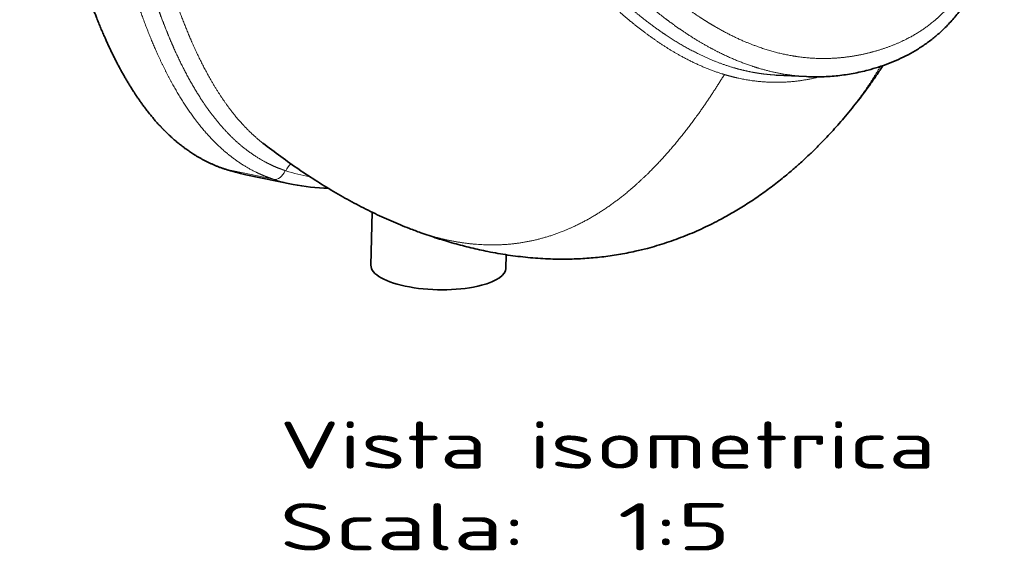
# Model space of a CAD drawing. Extents: x 59 to 359, y 43 to 264.
# Tile 5 of 8: x 286 to 359, y 43 to 82. Entities that reach past the tile are written whole.
import ezdxf
from ezdxf.enums import TextEntityAlignment as Align

# ---------------------------------------------------------------- set-up
doc = ezdxf.new("R2010")
doc.units = 0
doc.layers.get('0').update_dxf_attribs({"lineweight": 13})
doc.styles.get("Standard").update_dxf_attribs({"font": 'isocp.shx'})

# ---------------------------------------------------------------- blocks, each defined once
blk = doc.blocks.new('BLOCK4')
at = {"color": 7, "lineweight": 13}
for s, p, p2 in [('Vista isometrica', (-30, -514.28), (212.88, -514.28)), ('Scala:', (-30, -544.52), (61.08, -544.52)), ('  1:5', (61.08, -544.52), (136.98, -544.52))]:
    blk.add_text(s, height=17.5, dxfattribs=at).set_placement(p, p2, align=Align.FIT)
blk = doc.blocks.new('BLOCK5')
at = {"color": 7, "lineweight": 35, "ltscale": 0.279367}
blk.add_line((153.94, -368.62), (165.1, -369.19), dxfattribs=at)
at = {"color": 7, "lineweight": 13, "ltscale": 0.452577}
blk.add_line((-32.33, -407.15), (-50.06, -403.49), dxfattribs=at)
at = {"color": 7, "lineweight": 13, "ltscale": 0.006994}
blk.add_line((-27.68, -404.04), (-27.95, -403.95), dxfattribs=at)
at = {"color": 7, "lineweight": 35, "ltscale": 0.447378}
blk.add_line((-25.06, -409.08), (-42.59, -405.47), dxfattribs=at)
at = {"color": 7, "lineweight": 13, "ltscale": 0.00725}
blk.add_line((-32.06, -407.24), (-32.33, -407.15), dxfattribs=at)
at = {"color": 7, "lineweight": 35, "ltscale": 0.491056}
blk.add_line((3.77, -438.99), (4.21, -419.35), dxfattribs=at)
at = {"color": 7, "lineweight": 35, "ltscale": 0.000246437}
blk.add_line((18.1, -425.4), (18.11, -425.4), dxfattribs=at)
at = {"color": 7, "lineweight": 35, "ltscale": 0.000172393}
blk.add_line((106.16, -432.73), (106.17, -432.73), dxfattribs=at)
at = {"color": 7, "lineweight": 35, "ltscale": 0.125812}
blk.add_line((53.87, -435.1), (53.75, -440.13), dxfattribs=at)
at = {"color": 7, "lineweight": 35}
for centre, radius, start, end in [((-28.59, -337.53), 69.37, 251.9711, 258.3597), ((-11.04, -340.89), 69.61, 258.3818, 269.1845)]:
    blk.add_arc(centre, radius, start, end, dxfattribs=at)
at = {"color": 7, "lineweight": 13}
for centre, radius, start, end in [((-7.6, -342.38), 64.85, 251.9642, 260.0631), ((-11.52, -343.24), 67.22, 252.2057, 269.4988)]:
    blk.add_arc(centre, radius, start, end, dxfattribs=at)
for centre, major_axis, ratio, start_param, end_param in [((-31.05, -402.33), (-1.55, -4.75), 0.694753, 0.077154, 1.453517), ((-24.58, -405.66), (-1.57, -4.75), 0.695173, 3.919549, 4.597738)]:
    blk.add_ellipse(centre, major_axis=major_axis, ratio=ratio, start_param=start_param, end_param=end_param, dxfattribs=at)
at = {"color": 7, "lineweight": 35}
for major_axis, start_param, end_param in [((24.99, -0.57), 3.141621, 5.415326), ((-24.99, 0.57), 2.273733, 3.141621)]:
    blk.add_ellipse((28.76, -439.56), major_axis=major_axis, ratio=0.339736, start_param=start_param, end_param=end_param, dxfattribs=at)
at = {"color": 7, "lineweight": 13}
for points, knots in [([(189.25, -360.14), (189.48, -360.08), (189.7, -360.02), (189.93, -359.95), (194.99, -358.56), (199.85, -356.73), (204.26, -354.55), (210.34, -350.63), (215.66, -345.72), (217.28, -344.03), (221.67, -338.95), (225.31, -333.13), (227.35, -329.08), (229.39, -324.05), (231.04, -318.77), (231.29, -317.95), (231.77, -316.26), (232.22, -314.54), (232.44, -313.66), (234.11, -306.61), (235.2, -299.24), (235.76, -292.63), (236.1, -283.25), (235.91, -273.74), (235.81, -271), (235.44, -263.59), (234.81, -256.12), (234.31, -251.4), (232.81, -239.1), (230.78, -226.75), (229.37, -219.14), (227.37, -209.39), (225.16, -199.63), (224.66, -197.48), (220.55, -180), (215.82, -162.52), (211.33, -147.26), (203.97, -123.89), (196.01, -100.59), (193.16, -92.48), (189.99, -83.64), (186.74, -74.81), (186.46, -74.06), (186.18, -73.31), (185.91, -72.57)], [97.697107, 97.697107, 97.697107, 97.697107, 97.697107, 97.697107, 99.782756, 99.782756, 99.782756, 144.814534, 144.814534, 144.814534, 166.204498, 166.204498, 166.204498, 205.806443, 205.806443, 205.806443, 213.100583, 213.100583, 213.100583, 220.66042, 220.66042, 220.66042, 273.511673, 273.511673, 273.511673, 294.774404, 294.774404, 294.774404, 330.952542, 330.952542, 330.952542, 388.773288, 388.773288, 388.773288, 405.165681, 405.165681, 405.165681, 521.695545, 521.695545, 521.695545, 584.035393, 584.035393, 584.035393, 589.777328, 589.777328, 589.777328, 589.777328, 589.777328, 589.777328]), ([(189.25, -360.14), (189.03, -360.19), (188.8, -360.25), (188.57, -360.31), (183.46, -361.59), (178.2, -362.43), (173.03, -362.78), (165.22, -362.51), (157.3, -361.08), (154.73, -360.5), (147.43, -358.49), (140.17, -355.54), (135.53, -353.26), (130.14, -350.18), (124.89, -346.72), (124.08, -346.18), (122.43, -345.05), (120.8, -343.88), (119.97, -343.28), (113.38, -338.4), (107.03, -332.98), (101.66, -327.94), (94.41, -320.55), (87.5, -312.81), (85.55, -310.57), (80.34, -304.43), (75.29, -298.12), (72.18, -294.09), (64.25, -283.48), (56.69, -272.58), (52.18, -265.8), (46.53, -257), (41.06, -248.1), (39.86, -246.13), (30.18, -230.12), (20.99, -213.82), (13.26, -199.42), (1.79, -177.12), (-9.12, -154.6), (-12.86, -146.73), (-16.88, -138.11), (-20.83, -129.46), (-21.16, -128.72), (-21.49, -127.99), (-21.83, -127.26)], [97.697107, 97.697107, 97.697107, 97.697107, 97.697107, 97.697107, 99.782756, 99.782756, 99.782756, 144.814534, 144.814534, 144.814534, 166.204498, 166.204498, 166.204498, 205.806443, 205.806443, 205.806443, 213.100583, 213.100583, 213.100583, 220.66042, 220.66042, 220.66042, 273.511673, 273.511673, 273.511673, 294.774404, 294.774404, 294.774404, 330.952542, 330.952542, 330.952542, 388.773288, 388.773288, 388.773288, 405.165681, 405.165681, 405.165681, 521.695545, 521.695545, 521.695545, 584.035393, 584.035393, 584.035393, 589.777328, 589.777328, 589.777328, 589.777328, 589.777328, 589.777328]), ([(165.1, -369.19), (162.38, -369.05), (159.64, -368.78), (156.89, -368.37), (151.61, -367.34), (146.36, -365.83), (143.85, -365), (137.73, -362.72), (131.76, -359.87), (128.28, -358), (123.93, -355.42), (119.7, -352.62), (118.8, -352.01), (115.98, -350.07), (113.22, -348.03), (111.36, -346.61), (105.28, -341.77), (99.44, -336.58), (95.48, -332.81), (90.55, -327.83), (85.78, -322.69), (84.73, -321.54), (81.43, -317.88), (78.21, -314.16), (76.04, -311.58), (71.51, -306.07), (67.12, -300.45), (64.84, -297.45), (58.71, -289.24), (52.82, -280.86), (49.18, -275.51), (42.89, -265.98), (36.83, -256.33), (34.24, -252.12), (23.96, -235.12), (14.23, -217.82), (7.19, -204.73), (-2.87, -185.28), (-12.5, -165.65), (-15.56, -159.32), (-19.32, -151.41), (-23.02, -143.47), (-23.76, -141.89), (-24.85, -139.52), (-25.94, -137.15), (-26.31, -136.36), (-26.86, -135.15), (-27.42, -133.93), (-27.55, -133.65), (-27.92, -132.83), (-28.3, -132.01), (-28.48, -131.61), (-28.66, -131.22), (-28.84, -130.82)], [0, 0, 0, 0, 0, 0, 25.911392, 25.911392, 25.911392, 49.799397, 49.799397, 49.799397, 84.628306, 84.628306, 84.628306, 94.155329, 94.155329, 94.155329, 114.460276, 114.460276, 114.460276, 161.4143, 161.4143, 161.4143, 174.771911, 174.771911, 174.771911, 203.774038, 203.774038, 203.774038, 236.138808, 236.138808, 236.138808, 291.896432, 291.896432, 291.896432, 334.570595, 334.570595, 334.570595, 463.556535, 463.556535, 463.556535, 524.668735, 524.668735, 524.668735, 539.823466, 539.823466, 539.823466, 547.400835, 547.400835, 547.400835, 551.475157, 551.475157, 551.475157, 555.263841, 555.263841, 555.263841, 555.263841, 555.263841, 555.263841]), ([(134.7, -368.41), (134.61, -368.38), (134.52, -368.36), (134.42, -368.33), (134.24, -368.27), (134.05, -368.21), (133.96, -368.19), (128.23, -366.39), (122.55, -363.97), (117.08, -361.02), (108.97, -355.85), (101.21, -349.81), (98.57, -347.62), (90.64, -340.71), (83.11, -333.11), (78.23, -327.79), (72.42, -321.01), (66.82, -314.01), (65.76, -312.66), (58.48, -303.32), (51.54, -293.62), (45.83, -285.16), (37.63, -272.38), (29.81, -259.36), (27.3, -255.08), (22.05, -245.99), (16.95, -236.81), (14.3, -231.96), (9.55, -223.08), (4.92, -214.15), (2.85, -210.11), (0.11, -204.67), (-2.6, -199.21), (-3.29, -197.82), (-5.19, -193.96), (-7.07, -190.09), (-8.26, -187.61), (-9.47, -185.08), (-10.66, -182.54), (-10.69, -182.49), (-10.74, -182.38), (-10.79, -182.28), (-10.81, -182.23), (-10.83, -182.19), (-10.85, -182.14)], [0, 0, 0, 0, 0, 0, 1.497898, 1.497898, 1.497898, 2.995797, 2.995797, 2.995797, 94.215012, 94.215012, 94.215012, 142.493878, 142.493878, 142.493878, 241.337688, 241.337688, 241.337688, 264.596989, 264.596989, 264.596989, 402.28497, 402.28497, 402.28497, 469.115289, 469.115289, 469.115289, 543.40827, 543.40827, 543.40827, 604.359216, 604.359216, 604.359216, 625.26146, 625.26146, 625.26146, 662.156176, 662.156176, 662.156176, 662.971395, 662.971395, 662.971395, 663.786614, 663.786614, 663.786614, 663.786614, 663.786614, 663.786614]), ([(138.54, -366), (138.36, -365.95), (138.19, -365.9), (138.04, -365.86), (133.16, -364.41), (128.31, -362.52), (123.7, -360.3), (117.39, -356.74), (111.28, -352.63), (109.56, -351.42), (105.02, -348.08), (100.6, -344.48), (97.88, -342.15), (90.96, -335.87), (84.36, -329.13), (80.42, -324.84), (74.35, -317.87), (68.52, -310.65), (66.39, -307.94), (59.34, -298.75), (52.6, -289.25), (48.01, -282.47), (42.26, -273.62), (36.71, -264.65), (35.48, -262.64), (32.97, -258.5), (30.49, -254.33), (29.22, -252.18), (23.76, -242.82), (18.46, -233.34), (14.47, -226), (9.83, -217.24), (5.29, -208.43), (4.58, -207.05), (3.17, -204.28), (1.77, -201.51), (1.07, -200.12), (-1.23, -195.53), (-3.52, -190.92), (-5.1, -187.69), (-6.73, -184.33), (-8.35, -180.98), (-8.4, -180.88), (-8.45, -180.77), (-8.5, -180.67)], [0, 0, 0, 0, 0, 0, 2.751326, 2.751326, 2.751326, 78.338076, 78.338076, 78.338076, 108.382391, 108.382391, 108.382391, 158.271504, 158.271504, 158.271504, 237.829019, 237.829019, 237.829019, 284.483757, 284.483757, 284.483757, 394.819837, 394.819837, 394.819837, 426.519061, 426.519061, 426.519061, 460.039933, 460.039933, 460.039933, 572.298243, 572.298243, 572.298243, 593.141148, 593.141148, 593.141148, 613.984053, 613.984053, 613.984053, 662.166428, 662.166428, 662.166428, 664.030155, 664.030155, 664.030155, 664.030155, 664.030155, 664.030155]), ([(-107.05, -189.1), (-107.07, -189.99), (-107.08, -190.88), (-107.08, -191.77), (-107.07, -193.64), (-107.03, -195.51), (-107.01, -196.5), (-106.96, -197.83), (-106.91, -199.16), (-106.9, -199.48), (-106.88, -200.17), (-106.85, -200.86), (-106.83, -201.21), (-106.8, -201.89), (-106.77, -202.57), (-106.75, -202.93), (-106.58, -206.35), (-106.37, -209.75), (-106.15, -212.78), (-105.85, -216.75), (-105.52, -220.71), (-105.44, -221.65), (-105.25, -223.75), (-105.06, -225.86), (-104.95, -227.03), (-104.72, -229.37), (-104.48, -231.71), (-104.36, -232.86), (-104.11, -235.3), (-103.84, -237.74), (-103.7, -238.97), (-102.29, -251.41), (-100.61, -263.75), (-98.91, -274.73), (-96.46, -288.51), (-93.56, -302.11), (-92.93, -304.94), (-91.69, -310.36), (-90.36, -315.75), (-89.71, -318.32), (-86.97, -328.69), (-83.86, -338.88), (-81.28, -346.42), (-78.42, -353.79), (-75.21, -360.9)], [0, 0, 0, 0, 0, 0, 7.953964, 7.953964, 7.953964, 16.93325, 16.93325, 16.93325, 20.114212, 20.114212, 20.114212, 23.238804, 23.238804, 23.238804, 26.311215, 26.311215, 26.311215, 54.49659, 54.49659, 54.49659, 63.270255, 63.270255, 63.270255, 74.193829, 74.193829, 74.193829, 85.15141, 85.15141, 85.15141, 96.964789, 96.964789, 96.964789, 201.398736, 201.398736, 201.398736, 229.000308, 229.000308, 229.000308, 254.425862, 254.425862, 254.425862, 332.044578, 332.044578, 332.044578, 332.044578, 332.044578, 332.044578]), ([(-100.49, -189.27), (-100.51, -190.15), (-100.52, -191.03), (-100.52, -191.91), (-100.51, -194.05), (-100.46, -196.19), (-100.42, -197.43), (-100.36, -199.12), (-100.29, -200.81), (-100.27, -201.24), (-100.08, -205.35), (-99.82, -209.44), (-99.57, -213.04), (-99.07, -219.41), (-98.49, -225.76), (-98.23, -228.52), (-97.87, -232.01), (-97.5, -235.5), (-97.42, -236.22), (-95.93, -249.76), (-94.13, -263.16), (-92.18, -275.66), (-89.57, -289.9), (-86.49, -303.86), (-86.07, -305.68), (-85.25, -309.23), (-84.39, -312.76), (-83.96, -314.48), (-81.32, -324.87), (-78.34, -335.02), (-75.58, -343.32), (-72.5, -351.37), (-69.03, -359.04)], [334.232927, 334.232927, 334.232927, 334.232927, 334.232927, 334.232927, 341.096849, 341.096849, 341.096849, 350.923444, 350.923444, 350.923444, 354.234985, 354.234985, 354.234985, 382.765818, 382.765818, 382.765818, 404.74779, 404.74779, 404.74779, 410.410742, 410.410742, 410.410742, 511.931797, 511.931797, 511.931797, 527.230998, 527.230998, 527.230998, 541.848842, 541.848842, 541.848842, 615.836441, 615.836441, 615.836441, 615.836441, 615.836441, 615.836441]), ([(-99.84, -188.75), (-99.86, -189.74), (-99.87, -190.74), (-99.87, -191.74), (-99.86, -194.06), (-99.81, -196.37), (-99.77, -197.69), (-99.69, -199.95), (-99.59, -202.22), (-99.55, -203.16), (-99.45, -205.06), (-99.35, -206.96), (-99.29, -207.91), (-99, -212.78), (-98.65, -217.59), (-98.34, -221.44), (-97.87, -226.74), (-97.36, -232.05), (-97.21, -233.5), (-96.3, -242.36), (-95.25, -251.18), (-94.28, -258.52), (-92.92, -267.88), (-91.4, -277.14), (-91.05, -279.21), (-89.09, -290.48), (-86.87, -301.6), (-84.86, -310.58), (-81.87, -322.41), (-78.39, -333.9), (-77.48, -336.79), (-75.39, -343.09), (-73.12, -349.26), (-71.82, -352.57), (-70.46, -355.84), (-69.03, -359.04)], [129.180864, 129.180864, 129.180864, 129.180864, 129.180864, 129.180864, 141.314044, 141.314044, 141.314044, 157.250625, 157.250625, 157.250625, 168.8622, 168.8622, 168.8622, 180.4392, 180.4392, 180.4392, 228.419721, 228.419721, 228.419721, 246.269867, 246.269867, 246.269867, 338.300221, 338.300221, 338.300221, 364.721753, 364.721753, 364.721753, 483.149777, 483.149777, 483.149777, 523.347362, 523.347362, 523.347362, 571.727347, 571.727347, 571.727347, 571.727347, 571.727347, 571.727347]), ([(-85.56, -268.7), (-84.84, -273.35), (-84.07, -277.97), (-83.26, -282.58), (-81.14, -293.9), (-78.74, -305.04), (-77.2, -311.61), (-74.42, -322.45), (-71.24, -333), (-69.9, -337.19), (-67.55, -343.99), (-64.98, -350.6), (-63.94, -353.17), (-60.75, -360.59), (-57.2, -367.66), (-54.69, -372.14), (-49.87, -379.71), (-44.37, -386.36), (-41.82, -389.08), (-39.12, -391.55), (-36.27, -393.76)], [0, 0, 0, 0, 0, 0, 63.961938, 63.961938, 63.961938, 158.122482, 158.122482, 158.122482, 221.176385, 221.176385, 221.176385, 262.108814, 262.108814, 262.108814, 340.869092, 340.869092, 340.869092, 402.399264, 402.399264, 402.399264, 402.399264, 402.399264, 402.399264]), ([(-75.21, -360.9), (-73.55, -364.56), (-71.8, -368.15), (-69.95, -371.66), (-66.35, -377.91), (-62.34, -383.75), (-60.43, -386.3), (-56.03, -391.65), (-51.16, -396.36), (-48.36, -398.71), (-43.87, -401.9), (-39.06, -404.46), (-37.37, -405.26), (-35.46, -406.06), (-33.51, -406.75), (-33.32, -406.82), (-33, -406.93), (-32.67, -407.04), (-32.56, -407.08), (-32.45, -407.11), (-32.33, -407.15)], [0, 0, 0, 0, 0, 0, 63.03051, 63.03051, 63.03051, 115.742039, 115.742039, 115.742039, 178.304715, 178.304715, 178.304715, 210.92577, 210.92577, 210.92577, 214.495218, 214.495218, 214.495218, 216.860376, 216.860376, 216.860376, 216.860376, 216.860376, 216.860376]), ([(-69.03, -359.04), (-66.3, -365.12), (-63.31, -370.99), (-60.04, -376.58), (-54.25, -384.96), (-47.5, -392.03), (-44.8, -394.5), (-40.47, -397.86), (-35.81, -400.59), (-34.18, -401.44), (-32.07, -402.41), (-29.91, -403.26), (-29.45, -403.43), (-28.95, -403.61), (-28.44, -403.78), (-28.4, -403.8), (-28.28, -403.84), (-28.17, -403.88), (-28.09, -403.9), (-28.02, -403.93), (-27.95, -403.95)], [0, 0, 0, 0, 0, 0, 106.42261, 106.42261, 106.42261, 171.257245, 171.257245, 171.257245, 204.783144, 204.783144, 204.783144, 213.780039, 213.780039, 213.780039, 214.567166, 214.567166, 214.567166, 216.141419, 216.141419, 216.141419, 216.141419, 216.141419, 216.141419]), ([(153.94, -368.62), (151.08, -368.47), (148.2, -368.16), (145.31, -367.7), (142.38, -367.06), (139.45, -366.26), (139.41, -366.25), (139.22, -366.2), (139.02, -366.14), (138.85, -366.09), (138.69, -366.05), (138.54, -366)], [0, 0, 0, 0, 0, 0, 46.951678, 46.951678, 46.951678, 47.579308, 47.579308, 47.579308, 50.110223, 50.110223, 50.110223, 50.110223, 50.110223, 50.110223]), ([(18.11, -425.4), (21.14, -426.56), (24.19, -427.61), (27.26, -428.52), (37.59, -431.1), (48.05, -432.02), (55.34, -431.74), (66.68, -429.75), (77.47, -425.52), (81.36, -423.68), (92.2, -417.63), (102.18, -409.59), (108.29, -403.68), (117.53, -393.35), (125.89, -381.98), (128.94, -377.55), (131.87, -373.02), (134.7, -368.41)], [0, 0, 0, 0, 0, 0, 23.735282, 23.735282, 23.735282, 79.34762, 79.34762, 79.34762, 111.721557, 111.721557, 111.721557, 172.217185, 172.217185, 172.217185, 209.087407, 209.087407, 209.087407, 209.087407, 209.087407, 209.087407]), ([(169.96, -369.28), (164.6, -370.62), (159.09, -371.45), (153.45, -371.69), (146.46, -371.17), (139.44, -369.68), (138.17, -369.38), (136.81, -369.02), (135.45, -368.63), (135.39, -368.61), (135.19, -368.56), (134.99, -368.5), (134.9, -368.47), (134.8, -368.44), (134.71, -368.41), (134.71, -368.41), (134.71, -368.41), (134.7, -368.41)], [0, 0, 0, 0, 0, 0, 94.037713, 94.037713, 94.037713, 114.699129, 114.699129, 114.699129, 116.287321, 116.287321, 116.287321, 117.764326, 117.764326, 117.764326, 117.807963, 117.807963, 117.807963, 117.807963, 117.807963, 117.807963])]:
    blk.add_open_spline(points, degree=5, knots=knots, dxfattribs=at)
at = {"color": 7, "lineweight": 35}
for points, degree, knots in [([(188, -72.63), (188.62, -74.3), (189.85, -77.63), (191.67, -82.64), (193.48, -87.65), (195.26, -92.67), (197.03, -97.68), (198.77, -102.71), (200.5, -107.73), (202.2, -112.76), (203.88, -117.79), (205.54, -122.82), (207.17, -127.86), (208.78, -132.91), (210.37, -137.95), (211.93, -143), (213.46, -148.06), (214.97, -153.12), (216.45, -158.18), (217.9, -163.25), (219.32, -168.32), (220.7, -173.4), (222.06, -178.48), (223.37, -183.56), (224.65, -188.65), (225.92, -193.85), (227.18, -199.17), (228.41, -204.6), (229.59, -210.04), (230.71, -215.48), (231.78, -220.92), (232.79, -226.36), (233.73, -231.81), (234.56, -237.03), (235.3, -242.02), (235.94, -246.78), (236.52, -251.55), (237.03, -256.3), (237.47, -261.05), (237.83, -265.79), (238.11, -270.52), (238.3, -275.35), (238.39, -280.28), (238.37, -285.31), (238.23, -290.31), (237.94, -295.29), (237.51, -300.23), (236.91, -305.13), (236.14, -309.98), (235.18, -314.75), (234.01, -319.44), (232.63, -324.04), (231.01, -328.53), (229.14, -332.88), (227.01, -337.09), (224.61, -341.11), (221.93, -344.93), (218.97, -348.52), (215.88, -351.71), (212.71, -354.52), (209.54, -356.95), (206.22, -359.15), (202.77, -361.11), (199.2, -362.86), (195.53, -364.38), (191.77, -365.69), (189.21, -366.43), (187.93, -366.77)], 3, [0, 0, 0, 0, 5.339704, 10.668307, 15.993799, 21.316038, 26.634982, 31.950404, 37.262215, 42.570379, 47.875088, 53.176229, 58.473677, 63.767339, 69.057335, 74.343492, 79.625937, 84.904521, 90.179356, 95.450172, 100.716988, 105.979333, 111.237078, 116.489448, 121.73608, 126.975834, 132.555471, 138.125896, 143.687953, 149.241161, 154.785922, 160.321635, 165.847722, 171.363337, 176.182027, 180.990647, 185.787815, 190.572112, 195.342286, 200.096589, 204.833798, 209.555455, 214.596623, 219.620852, 224.627614, 229.614269, 234.578054, 239.514111, 244.418637, 249.28802, 254.120707, 258.918533, 263.684891, 268.421998, 273.131001, 277.812706, 282.46812, 287.097821, 291.780445, 295.782173, 299.771122, 303.749508, 307.721908, 311.691573, 315.663349, 319.640733, 323.630986, 323.630986, 323.630986, 323.630986]), ([(-50.06, -403.49), (-54.62, -402.01), (-58.99, -400), (-63.11, -397.48), (-68.88, -393.04), (-74.05, -387.82), (-75.72, -385.98), (-79.81, -381.13), (-83.5, -375.86), (-85.61, -372.54), (-91.52, -362.36), (-96.45, -351.42), (-99.37, -343.96), (-103.11, -333.13), (-106.37, -322.08), (-107.29, -318.79), (-108.66, -313.67), (-109.95, -308.52), (-110.4, -306.71), (-113.4, -294.12), (-115.96, -281.35), (-117.88, -270.38), (-119.96, -256.81), (-121.73, -243.11), (-122.04, -240.59), (-122.45, -237.21), (-122.84, -233.82), (-122.94, -232.95), (-123.13, -231.23), (-123.31, -229.51), (-123.4, -228.66), (-124.01, -222.89), (-124.56, -217.15), (-124.97, -212.33), (-125.44, -206.18), (-125.81, -199.95), (-125.88, -198.68), (-125.98, -196.81), (-126.07, -194.94), (-126.09, -194.35), (-126.14, -193.17), (-126.18, -191.99), (-126.2, -191.4), (-126.26, -189.34), (-126.3, -187.27), (-126.32, -185.8), (-126.31, -184.3), (-126.28, -182.79)], 5, [0, 0, 0, 0, 0, 0, 40.407462, 40.407462, 40.407462, 60.81674, 60.81674, 60.81674, 92.481614, 92.481614, 92.481614, 154.758998, 154.758998, 154.758998, 180.980985, 180.980985, 180.980985, 195.285122, 195.285122, 195.285122, 279.521387, 279.521387, 279.521387, 298.523158, 298.523158, 298.523158, 304.933819, 304.933819, 304.933819, 311.375512, 311.375512, 311.375512, 348.171027, 348.171027, 348.171027, 357.56614, 357.56614, 357.56614, 361.911737, 361.911737, 361.911737, 366.259641, 366.259641, 366.259641, 377.109058, 377.109058, 377.109058, 377.109058, 377.109058, 377.109058]), ([(165.1, -369.19), (166.08, -369.24), (168.05, -369.3), (170.98, -369.27), (173.89, -369.13), (176.77, -368.87), (179.61, -368.5), (182.42, -368.03), (185.19, -367.45), (187.02, -367.01), (187.93, -366.77)], 3, [0, 0, 0, 0, 2.960478, 5.89523, 8.80609, 11.694319, 14.560894, 17.407464, 20.235614, 23.050527, 23.050527, 23.050527, 23.050527]), ([(193.45, -365.09), (192.72, -366.2), (191.26, -368.4), (189.01, -371.64), (186.71, -374.81), (184.38, -377.9), (181.99, -380.91), (180.37, -382.88), (179.55, -383.85)], 3, [0, 0, 0, 0, 3.970522, 7.929075, 11.821229, 15.713193, 19.539634, 23.355467, 23.355467, 23.355467, 23.355467]), ([(179.55, -383.85), (178.8, -384.74), (177.28, -386.5), (174.97, -389.09), (172.61, -391.63), (170.03, -394.3), (167.21, -397.1), (164.14, -399.99), (161, -402.8), (158.13, -405.25), (155.52, -407.36), (153.2, -409.18), (150.85, -410.94), (148.48, -412.66), (146.08, -414.32), (143.65, -415.93), (141.19, -417.5), (138.67, -419.02), (136.11, -420.5), (133.3, -422.04), (130.25, -423.62), (126.95, -425.22), (123.6, -426.72), (120.2, -428.12), (116.77, -429.43), (113.28, -430.64), (109.75, -431.75), (107.37, -432.41), (106.17, -432.73)], 3, [0, 0, 0, 0, 3.486195, 6.97177, 10.424766, 13.876573, 18.110165, 22.341252, 26.54594, 30.722002, 33.672385, 36.620985, 39.552678, 42.482553, 45.401657, 48.318955, 51.23442, 54.148048, 57.130414, 60.110965, 63.775693, 67.438116, 71.108164, 74.776736, 78.460891, 82.144763, 85.851319, 89.559144, 89.559144, 89.559144, 89.559144]), ([(18.1, -425.4), (15.81, -424.52), (11.23, -422.63), (4.39, -419.49), (-2.45, -416.01), (-9.29, -412.18), (-16.11, -408.03), (-22.89, -403.57), (-29.64, -398.81), (-34.07, -395.47), (-36.27, -393.76)], 3, [0, 0, 0, 0, 7.352527, 14.872001, 22.550794, 30.38523, 38.369827, 46.496678, 54.755472, 63.131015, 63.131015, 63.131015, 63.131015]), ([(18.11, -425.4), (18.8, -425.66), (20.18, -426.19), (22.58, -427.07), (25.32, -428.02), (28.39, -429.04), (31.48, -430), (34.58, -430.9), (37.7, -431.75), (40.82, -432.53), (43.96, -433.26), (47.29, -433.95), (50.8, -434.61), (54.52, -435.21), (58.23, -435.71), (61.95, -436.12), (65.65, -436.43), (69.35, -436.63), (73.04, -436.73), (76.55, -436.73), (79.87, -436.64), (83.01, -436.48), (86.14, -436.24), (89.26, -435.92), (92.38, -435.52), (95.48, -435.04), (98.57, -434.48), (101.38, -433.9), (103.91, -433.31), (105.41, -432.93), (106.16, -432.73)], 3, [0, 0, 0, 0, 2.214964, 4.428597, 7.669541, 10.907311, 14.141652, 17.37233, 20.599135, 23.821881, 27.040355, 30.254262, 34.020375, 37.779514, 41.531462, 45.276112, 48.984086, 52.684994, 56.37907, 60.066657, 63.210997, 66.351222, 69.487724, 72.620945, 75.764491, 78.905684, 82.045089, 85.18329, 87.511166, 89.838943, 89.838943, 89.838943, 89.838943])]:
    blk.add_open_spline(points, degree=degree, knots=knots, dxfattribs=at)
at = {"color": 7, "lineweight": 13}
blk.add_open_spline([(179.55, -383.85), (182.41, -380.47), (185.12, -376.91), (187.7, -373.2), (190.14, -369.37), (192.47, -365.42)], degree=5, dxfattribs=at)

msp = doc.modelspace()

# ---------------------------------------------------------------- block references
at = {"lineweight": 0, "xscale": 0.2, "yscale": 0.2, "zscale": 0.2}
for name in ['BLOCK5', 'BLOCK4']:
    msp.add_blockref(name, (310.96, 151.73), dxfattribs=at)

doc.saveas('drawing.dxf')
